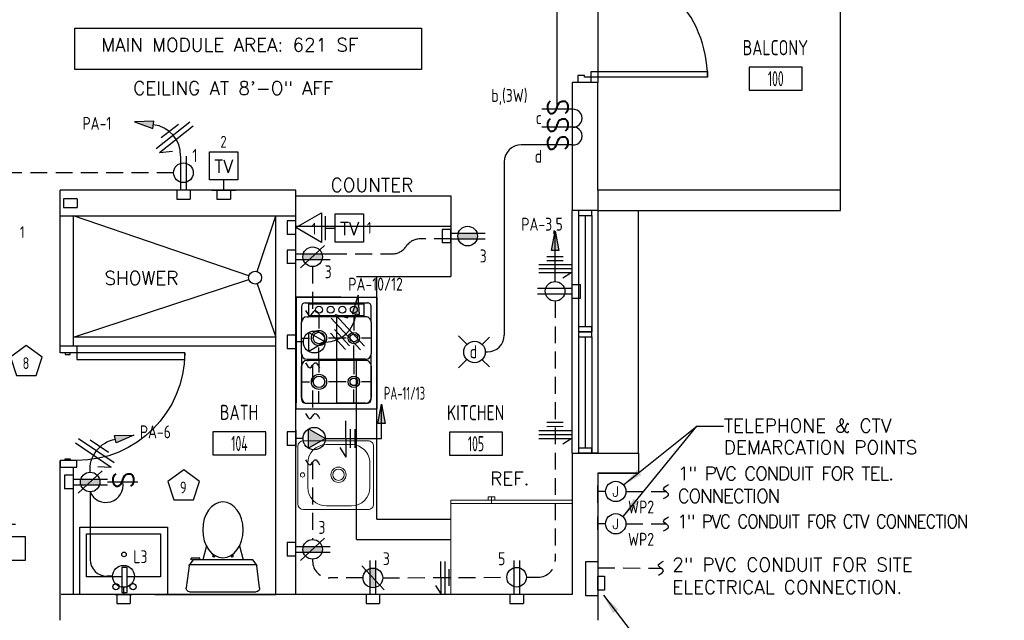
# Model space of a CAD drawing. Header units: inches. Extents: x 31163 to 32654, y 1540 to 4104.
# Tile 19 of 27: x 32313 to 32605, y 2451 to 2629. Entities that reach past the tile are written whole.
import ezdxf
from ezdxf.enums import TextEntityAlignment as Align

# ---------------------------------------------------------------- set-up
doc = ezdxf.new("R2010")
doc.units = ezdxf.units.IN
doc.header["$LTSCALE"] = 2
doc.header["$MEASUREMENT"] = 0
for name, pattern in [('DASHED', [0.75, 0.5, -0.25]), ('HIDDEN', [0.375, 0.25, -0.125]), ('HIDDEN2', [0.1875, 0.125, -0.0625])]:
    doc.linetypes.add(name, pattern=pattern)
doc.layers.get('0').update_dxf_attribs({"color": 8, "linetype": 'CONTINUOUS'})
for name, color, linetype in [('a-door', 8, 'CONTINUOUS'), ('eeCtvDist', 5, 'CONTINUOUS'), ('eeEquipment', 4, 'CONTINUOUS'), ('eeLight-LINE', 5, 'CONTINUOUS'), ('eeLightDist', 200, 'CONTINUOUS'), ('eeLightSwitches', 200, 'CONTINUOUS'), ('eeRecepDist', 120, 'CONTINUOUS'), ('eeRecepLINE', 120, 'HIDDEN'), ('eeTelDist', 5, 'CONTINUOUS'), ('EL-ANNO-TEXT', 4, 'CONTINUOUS'), ('FIXT', 8, 'CONTINUOUS'), ('G-SYMB', 1, 'CONTINUOUS'), ('LABELS', 2, 'CONTINUOUS'), ('RECEP-DIST', 120, 'HIDDEN2'), ('roof', 8, 'DASHED'), ('TEXT', 2, 'CONTINUOUS'), ('Walls', 1, 'CONTINUOUS')]:
    doc.layers.add(name, color=color, linetype=linetype)
doc.layers.add('I-FURN', color=9, linetype='CONTINUOUS', lineweight=9)
doc.styles.add('100-48', font='archstyl.shx', dxfattribs={"width": 0.9, "height": 4.8})
doc.styles.add('COMP', font='simplex.shx', dxfattribs={"height": 9})
doc.styles.add('MED', font='archstyl.shx', dxfattribs={"width": 0.8, "height": 0.125})
doc.styles.get("Standard").update_dxf_attribs({"font": 'simplex.shx'})
doc.dimstyles.new('Copy of STANDARD', dxfattribs={"dimtxt": 8, "dimasz": 3, "dimexe": 3, "dimexo": 3, "dimgap": 3, "dimtad": 1, "dimrnd": 1, "dimzin": 3, "dimdsep": 46, "dimlunit": 4, "dimtxsty": 'Standard', "dimblk": 'ARCHTICK', "dimcen": 3, "dimdle": 3, "dimadec": 0, "dimazin": 0, "dimtfac": 1, "dimtix": 1, "dimtofl": 0, "dimtmove": 1, "dimatfit": 3, "dimfxl": 3, "dimtolj": 1, "dimtzin": 0, "dimlwd": -1, "dimlwe": -1, "dimarcsym": 0})

# ---------------------------------------------------------------- blocks, each defined once
blk = doc.blocks.new('HOME RUN')
at = {"layer": 'eeRecepDist', "linetype": 'Continuous'}
blk.add_hatch(color=256, dxfattribs=at).paths.add_polyline_path([(137.539, 589.731), (137.558, 589.85), (137.5121, 589.8485)])
for p, q in [((137.558, 589.85), (137.5121, 589.8485)), ((137.5121, 589.8485), (137.539, 589.731)), ((137.539, 589.731), (137.558, 589.85))]:
    blk.add_line(p, q, dxfattribs=at)
at = {"layer": 'eeRecepDist', "linetype": 'ByBlock', "ltscale": 7}
blk.add_arc((137.7239, 589.8629), 0.1894, 99.13572, 184.12866, dxfattribs=at)
blk = doc.blocks.new('50 AMPS')
at = {"layer": 'eeRecepDist', "linetype": 'Continuous'}
for p, q in [((137.6938, 590.0498), (137.7945, 590.1086)), ((137.7945, 590.1086), (137.7953, 589.9915)), ((137.8743, 589.9973), (137.8743, 590.1024)), ((137.7953, 589.9915), (137.6938, 590.0498)), ((137.8287, 590.0498), (137.8743, 590.0498))]:
    blk.add_line(p, q, dxfattribs=at)
blk.add_circle((137.7613, 590.0498), 0.0675, dxfattribs=at)
blk = doc.blocks.new('Wires2A')
at = {"layer": 'eeRecepDist'}
for p, q in [((0, 0.1333), (0, -0.1333)), ((0.0333, 0.1333), (0.0333, -0.1333)), ((0.0333, 0.1333), (0.0768, 0.0641)), ((-0.0667, 0.0681), (-0.0667, -0.0681)), ((-0.0333, 0.0681), (-0.0333, -0.0681))]:
    blk.add_line(p, q, dxfattribs=at)
blk = doc.blocks.new('Recep-1')
at = {"layer": 'eeRecepDist', "linetype": 'Continuous'}
for p, q in [((0, 0.0176), (0.2108, 0.0176)), ((0, -0.0176), (0.2108, -0.0176))]:
    blk.add_line(p, q, dxfattribs=at)
blk.add_circle((0.1032, 0), 0.0606, dxfattribs=at)
blk = doc.blocks.new('RECEP-gf')
at = {"layer": 'eeRecepDist'}
blk.add_hatch(color=256, dxfattribs=at).paths.add_polyline_path([(137.8165, 590.8342, 0.073698), (137.8191, 590.8518, 0.073698), (137.8165, 590.8693), (137.7006, 590.8693, 0.073698), (137.698, 590.8518, 0.073698), (137.7006, 590.8342)])
at = {"layer": 'eeRecepDist', "linetype": 'Continuous'}
for p, q in [((137.6553, 590.8693), (137.8662, 590.8693)), ((137.6553, 590.8342), (137.8662, 590.8342))]:
    blk.add_line(p, q, dxfattribs=at)
blk.add_circle((137.7585, 590.8518), 0.0606, dxfattribs=at)
blk = doc.blocks.new('GF RECEP ACT')
at = {"layer": 'eeRecepDist'}
blk.add_line((137.6845, 589.8277), (137.8326, 589.9662), dxfattribs=at)
blk.add_blockref('RECEP-gf', (0, -0.9548), dxfattribs=at)
blk = doc.blocks.new('SP-SW')
at = {"layer": 'eeLightSwitches', "linetype": 'ByBlock'}
blk.add_line((0, 0), (0, 0.1873), dxfattribs=at)
blk.add_text('S', height=0.1272, dxfattribs=at).set_placement((-0.0418, 0.0268))
blk = doc.blocks.new('WALL-LGT')
at = {"layer": 'eeLightDist', "linetype": 'ByBlock'}
for p, q in [((-0.0525, 0), (0.0525, 0)), ((0, 0.0456), (0, 0))]:
    blk.add_line(p, q, dxfattribs=at)
blk.add_circle((0, 0.1131), 0.0675, dxfattribs=at)
blk = doc.blocks.new('HR RECEPT')
at = {"layer": 'eeRecepDist', "linetype": 'Continuous'}
blk.add_hatch(color=256, dxfattribs=at).paths.add_polyline_path([(-0.2131, -0.2833), (-0.1716, -0.1701), (-0.2169, -0.1628)])
for p, q in [((-0.1716, -0.1701), (-0.2169, -0.1628)), ((-0.2169, -0.1628), (-0.2131, -0.2833)), ((-0.2131, -0.2833), (-0.1716, -0.1701))]:
    blk.add_line(p, q, dxfattribs=at)
at = {"layer": 'eeRecepDist', "linetype": 'ByBlock'}
blk.add_arc((-0.0063, -0.1893), 0.1894, 88.09486, 173.0878, dxfattribs=at)
blk = doc.blocks.new('WiresA')
at = {"layer": 'eeRecepDist'}
for p, q in [((0, 0.1333), (0, -0.1333)), ((0.0333, 0.1333), (0.0768, 0.0641)), ((0.0333, 0.1333), (0.0333, -0.1333)), ((-0.0333, 0.0681), (-0.0333, -0.0681))]:
    blk.add_line(p, q, dxfattribs=at)
blk = doc.blocks.new('TEL-OUT')
at = {"layer": 'eeTelDist', "linetype": 'ByBlock'}
for p, q in [((0, 0), (0.1574, 0.0909)), ((0.1574, 0.0909), (0.1574, -0.0909)), ((0.1574, -0.0909), (0, 0))]:
    blk.add_line(p, q, dxfattribs=at)
at = {"layer": 'eeTelDist'}
blk.add_line((0, -0.0725), (0, 0.0725), dxfattribs=at)
blk = doc.blocks.new('TV-out')
at = {"layer": 'eeCtvDist', "linetype": 'ByBlock'}
for p, q in [((0, 0.074), (0, -0.074)), ((0.0631, 0.0881), (0.2375, 0.0881)), ((0.0631, -0.0864), (0.0631, 0.0881)), ((0.2375, 0.0881), (0.2375, -0.0864)), ((0, 0), (0.0631, 0)), ((0.2375, -0.0864), (0.0631, -0.0864))]:
    blk.add_line(p, q, dxfattribs=at)
blk.add_text('TV', height=0.08, dxfattribs=at).set_placement((0.1512, -0.0423), align=Align.CENTER)
blk = doc.blocks.new('30 AMPS')
at = {"layer": 'eeRecepDist'}
for p, q in [((137.6921, 589.4798), (137.7956, 589.5395)), ((137.7956, 589.5395), (137.7956, 589.42)), ((137.7956, 589.42), (137.6921, 589.4798))]:
    blk.add_line(p, q, dxfattribs=at)
at = {"layer": 'eeRecepDist', "linetype": 'Continuous'}
for p, q in [((137.8743, 589.4276), (137.8743, 589.5326)), ((137.8287, 589.4801), (137.8743, 589.4801))]:
    blk.add_line(p, q, dxfattribs=at)
blk.add_circle((137.7613, 589.4801), 0.0692, dxfattribs=at)
at = {"layer": 'eeRecepDist'}
blk.add_solid([(137.6921, 589.4798), (137.7956, 589.5395), (137.7956, 589.42)], dxfattribs=at)
blk = doc.blocks.new('*U5')
for points in [[(0, 0), (1.5, 0), (1.5, 2), (2, 2), (2, 4), (0, 4)], [(72, 0), (70.5, 0), (70.5, 2), (70, 2), (70, 4), (72, 4)]]:
    blk.add_lwpolyline(points)
for points in [[(3.25, 0), (3.25, -34.5), (1.5, -34.5), (1.5, 0)], [(68.75, 0), (68.75, -34.5), (70.5, -34.5), (70.5, 0)]]:
    blk.add_lwpolyline(points, close=True)
for centre, start, end in [((1.5, 0), 270, 0), ((70.5, 0), 180, 270)]:
    blk.add_arc(centre, 34.5, start, end)
blk = doc.blocks.new('A$C6F230B04')
at = {"ltscale": 48}
for p, q in [((0.99, 26.61), (20.75, 26.61)), ((0.82, 18.91), (0, 25.49)), ((21.74, 25.49), (20.91, 18.91)), ((20.8, 18.63), (0.95, 18.63)), ((2.04, 17.13), (1.03, 18.41)), ((20.71, 18.41), (19.7, 17.13)), ((3.98, 16.63), (1.48, 16.63)), ((19.7, 17.13), (2.04, 17.13)), ((5.96, 13), (4.9, 17.13)), ((15.78, 13), (16.84, 17.13))]:
    blk.add_line(p, q, dxfattribs=at)
for p, q in [((1.48, 17.13), (1.48, 16.63)), ((1.87, 17.13), (1.5, 17.13)), ((3.98, 17.13), (3.98, 16.63)), ((7.9, 15.45), (7.9, 16.08)), ((8.15, 16.33), (8.15, 16.33)), ((8.4, 15.8), (8.4, 16.08)), ((13.34, 15.8), (13.34, 16.08)), ((13.59, 16.33), (13.59, 16.33)), ((13.84, 15.45), (13.84, 16.08))]:
    blk.add_line(p, q)
for centre in [(8.15, 16.09), (13.59, 16.09)]:
    blk.add_circle(centre, 0.125)
for centre, start, end in [((0.99, 25.61), 90, 187.1438), ((20.75, 25.61), 352.8562, 90), ((1.82, 19.03), 187.1438, 218.2232), ((19.92, 19.03), 321.7768, 352.8562)]:
    blk.add_arc(centre, 1, start, end, dxfattribs=at)
for centre, start, end in [((8.15, 16.08), 90, 180), ((8.15, 16.08), 0, 90), ((13.59, 16.08), 90, 180), ((13.59, 16.08), 0, 90)]:
    blk.add_arc(centre, 0.25, start, end)
blk.add_ellipse((10.87, 8.25), major_axis=(0, 8.29), ratio=0.724165)
blk = doc.blocks.new('Refrigerator-2 door - 36 in top')
for p, q in [((0, -26.999999), (36, -26.999999)), ((11, -27.999999), (11, -28.999999)), ((11, -28.999999), (13, -28.999999)), ((12, -26.999999), (12, -28.999999)), ((13, -28.999999), (13, -27.999999))]:
    blk.add_line(p, q)
blk.add_lwpolyline([(0, -27.999999), (0, 0), (36, 0), (36, -27.999999)], close=True)
blk = doc.blocks.new('AINC-ROOMID')
at = {"layer": 'G-SYMB'}
blk.add_lwpolyline([(-0.2473, -0.3519), (0.2533, -0.3519), (0.2533, -0.1607), (-0.2473, -0.1607)], close=True, dxfattribs=at)
at = {"layer": 'G-SYMB', "color": 4, "linetype": 'Continuous', "style": 'MED', "oblique": -180, "text_generation_flag": 6}
for tag, p in [('%%UROOM-ID', (0, 0.2093)), ('%%USPAN', (0, 0))]:
    blk.add_attdef(tag, text='', height=0.125, rotation=180, dxfattribs=at).set_placement(p, align=Align.MIDDLE)
at = {"layer": 'G-SYMB', "color": 4, "linetype": 'Continuous', "style": 'MED', "text_generation_flag": 6, "width": 0.75}
blk.add_attdef('R-NUM', text='', height=0.125, rotation=180, dxfattribs=at).set_placement((0.003, -0.2563), align=Align.MIDDLE)
blk = doc.blocks.new('_ArchTick')
at = {"color": 0, "linetype": 'ByBlock', "const_width": 0.15}
blk.add_lwpolyline([(-0.5, -0.5), (0.5, 0.5)], dxfattribs=at)
blk = doc.blocks.new('CAJA 4X4 LUCES')
at = {"layer": 'eeLight-LINE', "color": 8, "ltscale": 2}
for p, q in [((24065.99, 2814.84), (24061.99, 2814.84)), ((24061.99, 2812.21), (24061.99, 2814.84)), ((24065.99, 2812.21), (24065.99, 2814.84)), ((24061.99, 2812.21), (24065.99, 2812.21))]:
    blk.add_line(p, q, dxfattribs=at)
blk = doc.blocks.new('CEIL-LGT')
at = {"layer": 'eeLightDist', "linetype": 'ByBlock'}
for p, q in [((-0.0477, 0.0477), (-0.0991, 0.0991)), ((0.047, 0.047), (0.0916, 0.0916)), ((-0.047, -0.047), (-0.0987, -0.0987)), ((0.0477, -0.0477), (0.0918, -0.0918))]:
    blk.add_line(p, q, dxfattribs=at)
blk.add_circle((0, 0), 0.0667, dxfattribs=at)

msp = doc.modelspace()

# ---------------------------------------------------------------- hatches: boundary and pattern name
at = {"layer": 'eeRecepDist', "linetype": 'Continuous'}
for points in [[(32472.00012722, 2566.38613284), (32473.10153809, 2560.70699435), (32470.89871635, 2560.70699435)], [(32420.47651271, 2515.09278046), (32421.57792358, 2509.41364197), (32419.37510184, 2509.41364197)]]:
    msp.add_hatch(color=256, dxfattribs=at).paths.add_polyline_path(points)

# ---------------------------------------------------------------- linework, layer by layer
at = {"color": 1}
for p, q in [((32556.73306713, 2578.59100536), (32556.73306713, 2698.59100536)), ((32484.73306713, 2646.59100536), (32484.73306713, 2610.59100536)), ((32381.14959355, 2553.15461833), (32329.10806713, 2570.96600536)), ((32383.61661514, 2554.46767155), (32389.10806713, 2570.96600536)), ((32329.10806713, 2534.96600536), (32381.14488468, 2552.13836893)), ((32383.63686306, 2550.81494013), (32389.10806713, 2534.96600536)), ((32389.10806713, 2534.96600536), (32329.10806713, 2534.96600536)), ((32330.10806713, 2532.3794864), (32389.10806713, 2532.3794864))]:
    msp.add_line(p, q, dxfattribs=at)
at = {"color": 8}
for p, q in [((32395.10806713, 2576.96600536), (32441.10806713, 2576.96600536)), ((32441.10806713, 2576.96600536), (32441.10806713, 2552.96600536)), ((32413.10806713, 2552.96600536), (32441.10806713, 2552.96600536)), ((32419.10806713, 2480.96600536), (32419.10806713, 2552.96600536)), ((32408.42233396, 2546.83307446), (32395.13171784, 2546.83307446)), ((32395.13171784, 2546.83307446), (32395.13171784, 2515.51823731)), ((32395.13171784, 2546.83307446), (32419.13171784, 2546.83307446)), ((32395.13171784, 2513.76213047), (32395.13171784, 2546.83307446)), ((32395.13171784, 2546.83307446), (32419.10806713, 2546.83307446)), ((32397.88767036, 2545.17960021), (32416.3521146, 2545.17960021)), ((32398.85203491, 2544.90385906), (32415.38775006, 2544.90385906)), ((32398.85203491, 2544.90385906), (32398.85203491, 2541.32116941)), ((32415.38775006, 2541.32116941), (32415.38775006, 2544.90385906)), ((32419.10806713, 2546.83307446), (32419.10806713, 2513.76213047)), ((32396.78519209, 2544.07712193), (32396.78519209, 2539.39195401)), ((32417.45459287, 2539.39195401), (32417.45459287, 2544.07712193)), ((32396.78519209, 2530.06781818), (32396.78519209, 2539.39195401)), ((32398.43866634, 2541.04542826), (32398.85203491, 2541.04542826)), ((32415.38775006, 2541.32116941), (32398.85203491, 2541.32116941)), ((32415.38775006, 2541.04542826), (32398.85203491, 2541.04542826)), ((32401.95278545, 2541.04542826), (32401.95278545, 2537.54395337)), ((32407.11989248, 2541.04542826), (32407.11989248, 2528.41434392)), ((32412.28748584, 2541.04542826), (32412.28748584, 2536.96523739)), ((32415.80111862, 2541.04542826), (32415.38775006, 2541.04542826)), ((32417.45459287, 2539.39195401), (32417.45459287, 2530.06781818)), ((32396.78519209, 2534.73012925), (32399.13896132, 2534.73012925)), ((32410.05189138, 2534.73012925), (32404.76660957, 2534.73012925)), ((32417.45459287, 2534.73012925), (32414.52259397, 2534.73012925)), ((32401.95278545, 2528.41434392), (32401.95278545, 2531.91630513)), ((32412.28748584, 2528.41434392), (32412.28748584, 2532.4945348)), ((32396.78519209, 2530.06781818), (32396.78519209, 2516.518083)), ((32398.43866634, 2528.41434392), (32407.11989248, 2528.41434392)), ((32398.43866634, 2528.04717538), (32398.85203491, 2528.04717538)), ((32415.38775006, 2528.04717538), (32398.85203491, 2528.04717538)), ((32401.95278545, 2528.04717538), (32401.95278545, 2524.54521417)), ((32415.80111862, 2528.41434392), (32407.11989248, 2528.41434392)), ((32407.11989248, 2528.04717538), (32407.11989248, 2515.41560472)), ((32412.28748584, 2528.04717538), (32412.28748584, 2523.96649819)), ((32415.80111862, 2528.04717538), (32415.38775006, 2528.04717538)), ((32417.45459287, 2516.518083), (32417.45459287, 2530.06781818)), ((32396.78519209, 2517.06907897), (32396.78519209, 2526.39321481)), ((32417.45459287, 2526.39321481), (32417.45459287, 2517.06907897)), ((32396.78519209, 2521.73139005), (32399.13896132, 2521.73139005)), ((32410.05189138, 2521.73139005), (32404.76660957, 2521.73139005)), ((32417.45459287, 2521.73139005), (32414.52259397, 2521.73139005)), ((32401.95278545, 2515.41560472), (32401.95278545, 2518.91756593)), ((32412.28748584, 2515.41560472), (32412.28748584, 2519.4957956)), ((32395.13171784, 2513.76213047), (32419.10806713, 2513.76213047)), ((32397.88767036, 2515.41560472), (32416.3521146, 2515.41560472)), ((32398.43866634, 2515.41560472), (32407.11989248, 2515.41560472)), ((32415.80111862, 2515.41560472), (32407.11989248, 2515.41560472)), ((32419.10806713, 2480.96600536), (32441.10806713, 2480.96600536))]:
    msp.add_line(p, q, dxfattribs=at)
at = {"color": 1}
msp.add_circle((32383.00756895, 2552.63787364), 1.92849622, dxfattribs=at)
at = {"color": 8}
for centre, radius in [((32401.95278545, 2543.11275739), 1.02424463), ((32405.42508137, 2543.11275739), 1.02424463), ((32408.8973773, 2543.11275739), 1.02424463), ((32412.28748584, 2543.11275739), 1.02424463), ((32401.95278545, 2534.73012925), 2.26271629), ((32401.95278545, 2534.73012925), 1.71153551), ((32412.28748584, 2534.73012925), 1.68421428), ((32412.28748584, 2534.73012925), 1.1330335), ((32401.95278545, 2521.73139005), 2.26271629), ((32401.95278545, 2521.73139005), 1.71153551), ((32412.28748584, 2521.73139005), 1.68421428), ((32412.28748584, 2521.73139005), 1.1330335)]:
    msp.add_circle(centre, radius, dxfattribs=at)
for centre, radius, start, end in [((32397.88767036, 2544.07712193), 1.10236156, 90, 180), ((32416.3521146, 2544.07712193), 1.10236156, 0, 90.0000025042), ((32398.43866634, 2539.39195401), 1.65354234, 90.0000025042, 180), ((32415.80111862, 2539.39195401), 1.65354234, 0, 90.0000025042), ((32398.43866634, 2530.06781818), 1.65354234, 180, 270), ((32398.43866634, 2526.39321481), 1.65354234, 90.0000025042, 180), ((32415.80111862, 2526.39321481), 1.65354234, 0, 90.0000025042), ((32415.80111862, 2530.06781818), 1.65354234, 270, 0), ((32398.43866634, 2517.06907897), 1.65354234, 180, 270), ((32397.88767036, 2516.518083), 1.10236156, 180, 270), ((32415.80111862, 2517.06907897), 1.65354234, 270, 0), ((32416.3521146, 2516.518083), 1.10236156, 270, 0)]:
    msp.add_arc(centre, radius, start, end, dxfattribs=at)
at = {"layer": 'a-door'}
for p, q in [((32476.95460908, 2572.59100533), (32476.9546104, 2536.59100533)), ((32478.92056646, 2571.09100536), (32478.92056646, 2536.59100736)), ((32480.92056646, 2571.09100536), (32480.92056646, 2538.09100736)), ((32482.92056646, 2571.09100536), (32482.92056646, 2536.59100736)), ((32484.73306713, 2572.59100536), (32484.73306713, 2536.59100536)), ((32496.73306713, 2500.59100536), (32496.73306713, 2572.59100536)), ((32476.9546104, 2536.59100536), (32476.95461173, 2500.59100536)), ((32484.73306713, 2536.59100536), (32484.73306713, 2500.59100536)), ((32478.92056646, 2535.09100536), (32478.92056646, 2500.59100736)), ((32480.92056646, 2535.09100536), (32480.92056646, 2502.09100736)), ((32482.92056646, 2535.09100536), (32482.92056646, 2500.59100736)), ((32353.10806713, 2458.59100536), (32389.10806713, 2458.59100536))]:
    msp.add_line(p, q, dxfattribs=at)
for points in [[(32478.92056646, 2572.59100536), (32478.92056646, 2571.09100536), (32482.92056646, 2571.09100536), (32482.92056646, 2572.59100536)], [(32478.92056646, 2538.09100736), (32478.92056646, 2536.59100736), (32482.92056646, 2536.59100736), (32482.92056646, 2538.09100736)], [(32478.92056646, 2536.59100536), (32478.92056646, 2535.09100536), (32482.92056646, 2535.09100536), (32482.92056646, 2536.59100536)], [(32478.92056646, 2502.09100736), (32478.92056646, 2500.59100736), (32482.92056646, 2500.59100736), (32482.92056646, 2502.09100736)]]:
    msp.add_lwpolyline(points, close=True, dxfattribs=at)
at = {"layer": 'a-door', "linetype": 'Continuous', "lineweight": -3}
for points in [[(32325.10806713, 2530.3794864), (32325.10806713, 2532.3794864), (32330.10806713, 2532.3794864), (32330.10806713, 2530.3794864)], [(32326.60806713, 2530.3794864), (32326.60806713, 2529.8794864), (32328.10806713, 2529.8794864), (32328.10806713, 2530.3794864)], [(32330.10806713, 2530.3794864), (32330.10806713, 2528.3794864), (32362.10806713, 2528.3794864), (32362.10806713, 2530.3794864)], [(32325.10806713, 2498.3794864), (32325.10806713, 2496.3794864), (32330.10806713, 2496.3794864), (32330.10806713, 2498.3794864)], [(32326.60806713, 2498.3794864), (32326.60806713, 2498.8794864), (32328.10806713, 2498.8794864), (32328.10806713, 2498.3794864)]]:
    msp.add_lwpolyline(points, close=True, dxfattribs=at)
at = {"layer": 'a-door', "linetype": 'Continuous', "lineweight": -3, "extrusion": (0, 0, -1)}
msp.add_arc((-32330.10806713, 2530.3794864), 32, 180, 270, dxfattribs=at)
at = {"layer": 'eeCtvDist', "linetype": 'ByBlock'}
for p, q in [((32369.48109641, 2589.99316094), (32377.85542407, 2589.99316094)), ((32369.48109641, 2581.61883327), (32369.48109641, 2589.99316094)), ((32377.85542407, 2589.99316094), (32377.85542407, 2581.61883327)), ((32377.85542407, 2581.61883327), (32369.48109641, 2581.61883327)), ((32373.66826024, 2578.59100536), (32373.66826024, 2581.61883327)), ((32370.11740331, 2578.59100536), (32377.21911717, 2578.59100536))]:
    msp.add_line(p, q, dxfattribs=at)
at = {"layer": 'eeEquipment'}
for p, q in [((32481.13775434, 2458.26115513), (32481.13889695, 2468.38987367)), ((32481.13889695, 2468.38987367), (32484.73363843, 2468.38936837)), ((32484.73363843, 2468.38936837), (32484.73249582, 2458.26064984)), ((32484.73249582, 2458.26064984), (32481.13775434, 2458.26115513))]:
    msp.add_line(p, q, dxfattribs=at)
msp.add_lwpolyline([(32484.73286483, 2459.91720375), (32484.73326942, 2464.07670045), (32486.65047448, 2464.07643095), (32486.65006989, 2459.91693426)], close=True, dxfattribs=at)
at = {"layer": 'eeLight-LINE', "ltscale": 10}
for p, q in [((32472.61220216, 2602.59100536), (32472.61204302, 2635.25688355)), ((32334.06266604, 2489.09673419), (32334.06266604, 2469.01758496)), ((32340.71910136, 2464.01758496), (32339.06266604, 2464.01758496))]:
    msp.add_line(p, q, dxfattribs=at)
at = {"layer": 'eeLight-LINE', "color": 8}
for p, q in [((32362.57592172, 2578.5908449), (32360.88924976, 2578.59100536)), ((32374.51159622, 2578.59092513), (32372.82492426, 2578.59108559)), ((32329.01914872, 2576.05444968), (32327.33247675, 2576.05461014)), ((32395.10806713, 2566.63437785), (32395.10822759, 2568.32104981)), ((32441.1079869, 2564.12266938), (32441.10814736, 2565.80934134)), ((32395.10806713, 2557.98973848), (32395.10822759, 2559.67641044)), ((32476.95452972, 2549.43406415), (32476.95436926, 2547.74739218)), ((32395.13163761, 2532.70426604), (32395.13179807, 2534.39093801)), ((32395.10790666, 2504.03299302), (32395.10806713, 2505.71966498)), ((32329.1079869, 2491.16115042), (32329.10814736, 2492.84782238)), ((32395.10790666, 2471.17706495), (32395.10806713, 2472.86373691)), ((32344.80036833, 2458.59100536), (32343.11369637, 2458.59116582)), ((32418.79473909, 2458.5908449), (32417.10806713, 2458.59100536)), ((32461.43961992, 2458.5908449), (32459.75294796, 2458.59100536))]:
    msp.add_line(p, q, dxfattribs=at)
at = {"layer": 'eeLight-LINE', "ltscale": 10}
for centre, radius, start, end in [((32477.38610013, 2599.95062074), 2.65498273, 263.9888954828, 96.0111045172), ((32477.38610013, 2594.66985149), 2.65498273, 263.9888954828, 96.0111045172), ((32338.75148252, 2491.02186286), 5.06864088, 202.3220139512, 11.1783294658), ((32339.06266604, 2469.01758496), 5, 180, 270)]:
    msp.add_arc(centre, radius, start, end, dxfattribs=at)
at = {"layer": 'eeLightSwitches', "ltscale": 2}
for p, q in [((32468.11633718, 2592.02946687), (32461.91601248, 2592.02946687)), ((32456.91601248, 2587.02946687), (32456.91585335, 2535.59100536)), ((32451.30806412, 2530.59100536), (32451.91585335, 2530.59100536))]:
    msp.add_line(p, q, dxfattribs=at)
for centre, start, end in [((32461.91601248, 2587.02946687), 90, 180), ((32451.91585335, 2535.59100536), 270, 0)]:
    msp.add_arc(centre, 5, start, end, dxfattribs=at)
at = {"layer": 'eeRecepDist', "linetype": 'Continuous'}
for p, q in [((32470.89871635, 2560.70699435), (32472.00012722, 2566.38613284)), ((32472.00012722, 2566.38613284), (32473.10153809, 2560.70699435)), ((32473.10153809, 2560.70699435), (32470.89871635, 2560.70699435)), ((32419.37510184, 2509.41364197), (32420.47651271, 2515.09278046)), ((32420.47651271, 2515.09278046), (32421.57792358, 2509.41364197)), ((32421.57792358, 2509.41364197), (32419.37510184, 2509.41364197))]:
    msp.add_line(p, q, dxfattribs=at)
at = {"layer": 'eeRecepDist'}
for p, q in [((32476.79794682, 2556.44569212), (32467.19796074, 2556.42934546)), ((32474.44547998, 2558.84168987), (32469.54225425, 2558.83334076)), ((32474.44752331, 2557.64169161), (32469.54429758, 2557.6333425)), ((32476.79999015, 2555.24569386), (32467.20000407, 2555.2293472)), ((32476.80203348, 2554.0456956), (32467.2020474, 2554.02934894)), ((32409.97732867, 2499.40136693), (32409.93028592, 2510.20126448)), ((32411.3154376, 2502.1342147), (32411.29141035, 2507.65029932)), ((32412.66542479, 2502.14009505), (32412.64139755, 2507.65617967)), ((32476.79984363, 2507.23006125), (32467.19985755, 2507.21371459)), ((32474.44943878, 2509.62606251), (32469.54621305, 2509.6177134)), ((32474.45148211, 2508.42606425), (32469.54825638, 2508.41771514)), ((32476.80188696, 2506.03006299), (32467.20190088, 2506.01371633)), ((32476.8039303, 2504.83006473), (32467.20394421, 2504.81371807)), ((32476.8039303, 2504.83006473), (32474.31481538, 2503.25956766)), ((32409.97732867, 2499.40136693), (32408.2030965, 2502.19692394)), ((32484.73306713, 2487.43344622), (32484.73306713, 2490.95042385)), ((32484.73306713, 2485.80836643), (32484.73306713, 2489.32534406)), ((32486.98115594, 2489.19193504), (32484.73306713, 2489.19193504)), ((32484.73306713, 2478.18307233), (32484.73306713, 2481.70004997)), ((32484.73306713, 2477.85327632), (32484.73306713, 2481.37025395)), ((32486.98115594, 2479.61176514), (32484.73306713, 2479.61176514)), ((32438.16059815, 2458.84838419), (32438.1442515, 2468.44837027)), ((32439.36059641, 2458.85042752), (32439.34424976, 2468.4504136)), ((32440.55863144, 2461.1910133), (32440.55028234, 2466.09423904)), ((32438.16059815, 2458.84838419), (32436.59010109, 2461.3374991))]:
    msp.add_line(p, q, dxfattribs=at)
for centre in [(32489.99740519, 2489.18975851), (32489.99740519, 2479.60958862)]:
    msp.add_circle(centre, 3.01625004, dxfattribs=at)
at = {"layer": 'eeRecepLINE', "ltscale": 10}
for p, q in [((32358.82532497, 2583.75663465), (32301.66976328, 2583.75663465)), ((32441.10814736, 2564.12266937), (32431.94337092, 2564.12266937)), ((32405.22817919, 2559.67641044), (32423.62736466, 2559.67641044)), ((32400.0627323, 2555.92532225), (32400.06266604, 2542.13623646)), ((32471.99985059, 2545.68344732), (32471.99985059, 2468.75624185)), ((32400.06266604, 2526.62797001), (32400.06266604, 2511.57123927)), ((32400.06266604, 2497.85751803), (32400.06266604, 2474.92815313)), ((32493.01365523, 2489.18975851), (32504.92741178, 2489.17624541)), ((32493.01365523, 2479.60958862), (32504.92741178, 2479.59607551)), ((32400.06266604, 2469.11264872), (32400.06266604, 2468.54560428)), ((32484.7334251, 2466.49823697), (32503.45354301, 2466.47700379)), ((32415.04365091, 2463.54560428), (32405.06266604, 2463.54560428)), ((32420.85912051, 2463.55983047), (32457.68906996, 2463.74002331)), ((32463.50452756, 2463.75624185), (32466.99985059, 2463.75624185))]:
    msp.add_line(p, q, dxfattribs=at)
at = {"layer": 'eeRecepLINE', "linetype": 'Continuous'}
for p, q in [((32471.99989579, 2551.49895172), (32472.00012722, 2566.38613284)), ((32420.47651271, 2504.89225701), (32420.47651271, 2515.09278046)), ((32403.85607406, 2504.89225701), (32420.47651271, 2504.89225701))]:
    msp.add_line(p, q, dxfattribs=at)
at = {"layer": 'eeRecepLINE', "ltscale": 10}
for centre, start, end in [((32431.94337092, 2559.12266937), 90, 146.2635137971), ((32423.62736466, 2564.67641044), 270, 326.2635137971), ((32466.99985059, 2468.75624185), 270, 0), ((32405.06266604, 2468.54560428), 180, 270)]:
    msp.add_arc(centre, 5, start, end, dxfattribs=at)
at = {"layer": 'eeRecepLINE', "linetype": 'Continuous'}
for points in [[(32397.98268837, 2542.8742659), (32399.36933859, 2541.39820037), (32400.75598881, 2542.8742659), (32402.14263904, 2541.39820037)], [(32397.98268837, 2527.36599945), (32399.36933859, 2525.88993392), (32400.75598881, 2527.36599945), (32402.14263904, 2525.88993392)], [(32397.98268837, 2512.30926872), (32399.36933859, 2510.83320318), (32400.75598881, 2512.30926872), (32402.14263904, 2510.83320318)], [(32397.98268837, 2498.59554747), (32399.36933859, 2497.11948194), (32400.75598881, 2498.59554747), (32402.14263904, 2497.11948194)], [(32504.20033918, 2487.08854766), (32505.67640471, 2488.47519788), (32504.20033918, 2489.86184811), (32505.67640471, 2491.24849833)], [(32504.20033918, 2477.50837776), (32505.67640471, 2478.89502798), (32504.20033918, 2480.28167821), (32505.67640471, 2481.66832843)], [(32502.69090528, 2464.39702611), (32504.16697082, 2465.78367633), (32502.69090528, 2467.17032656), (32504.16697082, 2468.55697678)]]:
    msp.add_spline(points, degree=3, dxfattribs=at)
at = {"layer": 'FIXT'}
for p, q in [((32330.95703242, 2478.59100536), (32356.95703242, 2478.59100536)), ((32330.95703242, 2458.59100536), (32330.95703242, 2478.59100536)), ((32356.95703242, 2478.59100536), (32356.95703242, 2458.59100536)), ((32332.95703242, 2476.59100536), (32354.95703242, 2476.59100536)), ((32332.95703242, 2463.83703166), (32332.95703242, 2476.59100536)), ((32354.95703242, 2476.59100536), (32354.95703242, 2463.83703166)), ((32343.41076449, 2466.62095921), (32343.41076449, 2459.18041654)), ((32345.0128397, 2466.62095921), (32343.41076449, 2466.62095921)), ((32345.0128397, 2459.18041654), (32345.0128397, 2466.62095921)), ((32343.41076449, 2463.83703166), (32332.95703242, 2463.83703166)), ((32354.95703242, 2463.83703166), (32345.0128397, 2463.83703166)), ((32343.41076449, 2459.18041654), (32345.0128397, 2459.18041654))]:
    msp.add_line(p, q, dxfattribs=at)
for centre, radius in [((32344.09735746, 2470.51292077), 0.68659297), ((32341.69428208, 2460.95474099), 0.91544482), ((32346.78650701, 2460.95474099), 0.91544482)]:
    msp.add_circle(centre, radius, dxfattribs=at)
at = {"layer": 'I-FURN', "color": 8}
for p, q in [((32397.32121243, 2504.21904456), (32416.51643229, 2504.21897648)), ((32395.66768955, 2502.56550223), (32395.66768955, 2485.47028411)), ((32404.11486963, 2503.11649821), (32411.55581014, 2503.11649821)), ((32418.17000381, 2502.56550223), (32418.16997463, 2485.47830196)), ((32398.60303266, 2490.43921385), (32398.60303266, 2497.60459316)), ((32417.0676228, 2497.60459316), (32417.0676228, 2490.43921385)), ((32397.32121243, 2483.82476244), (32416.51643229, 2483.82483053)), ((32411.55581501, 2484.9273088), (32404.11487449, 2484.9273088))]:
    msp.add_line(p, q, dxfattribs=at)
for centre, radius in [((32407.74277583, 2494.16522776), 2.26001238), ((32407.74277583, 2494.16522776), 1.68200641), ((32397.07219971, 2494.09983465), 0.65410217)]:
    msp.add_circle(centre, radius, dxfattribs=at)
for centre, radius, start, end in [((32397.32121243, 2502.56550223), 1.65354234, 90.0000025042, 180), ((32416.51643229, 2502.56550223), 1.65354234, 0, 90.0000100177), ((32404.11486963, 2497.60459316), 5.51180779, 90.0000025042, 180), ((32411.55581501, 2497.60459316), 5.51180779, 0, 90.0000100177), ((32404.11487449, 2490.43921385), 5.51180779, 180, 270), ((32411.55581501, 2490.43921385), 5.51180779, 270, 0), ((32397.32121243, 2485.47830478), 1.65354234, 180, 269.9999974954), ((32416.51643229, 2485.47830478), 1.65354234, 269.9999899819, 0)]:
    msp.add_arc(centre, radius, start, end, dxfattribs=at)
at = {"layer": 'RECEP-DIST', "linetype": 'Continuous'}
for points in [[(32315.11373485, 2532.51396927), (32310.40716218, 2529.09444407), (32312.20491297, 2523.56153607), (32318.02255672, 2523.56153607), (32319.82030751, 2529.09444407)], [(32361.80928642, 2495.61922962), (32357.10271376, 2492.19970442), (32358.90046454, 2486.66679642), (32364.7181083, 2486.66679642), (32366.51585908, 2492.19970442)]]:
    msp.add_lwpolyline(points, close=True, dxfattribs=at)
at = {"layer": 'roof', "ltscale": 53}
for p, q in [((32394.89058131, 2567.92471248), (32440.89058131, 2567.92471248)), ((32413.10806713, 2474.96600536), (32413.10806713, 2552.96600536)), ((32413.10806713, 2474.96600536), (32441.10806713, 2474.96600536))]:
    msp.add_line(p, q, dxfattribs=at)
at = {"layer": 'TEXT', "color": 2}
msp.add_lwpolyline([(32329.52007761, 2626.65086182), (32432.38662597, 2626.65086182), (32432.38662597, 2614.44232703), (32329.52007761, 2614.44232703)], close=True, dxfattribs=at)
at = {"layer": 'Walls'}
for p, q in [((32477.10806713, 2610.59100536), (32477.10806713, 2572.59100536)), ((32484.73306713, 2610.59100536), (32477.10806713, 2610.59100536)), ((32484.73306713, 2578.59100536), (32484.73306713, 2610.59100536)), ((32395.10806713, 2578.59100536), (32325.10806713, 2578.59100536)), ((32325.10806713, 2570.96600536), (32325.10806713, 2578.59100536)), ((32325.10806713, 2530.3794864), (32325.10806713, 2576.96600536)), ((32395.10806713, 2570.96600536), (32395.10806713, 2578.59100536)), ((32395.10806713, 2458.59100536), (32395.10806713, 2576.96600536)), ((32556.73306713, 2578.59100536), (32484.73306713, 2578.59100536)), ((32484.73306713, 2578.59100536), (32484.73306713, 2572.59100536)), ((32556.73306713, 2572.59100536), (32556.73306713, 2578.59100536)), ((32484.73306713, 2572.59100536), (32477.10806713, 2572.59100536)), ((32484.73306713, 2572.59100536), (32556.73306713, 2572.59100536)), ((32325.10806713, 2570.96600536), (32395.10806713, 2570.96600536)), ((32329.10806713, 2532.3794864), (32329.10806713, 2570.96600536)), ((32389.10806713, 2458.59100536), (32389.10806713, 2570.96600536)), ((32325.10806713, 2458.59100536), (32325.10806713, 2498.3794864)), ((32477.10806713, 2500.59100536), (32477.10806713, 2458.59100536)), ((32477.10806713, 2500.59100536), (32484.73306713, 2500.59100536)), ((32484.73306713, 2500.59100536), (32478.73306845, 2500.59100536)), ((32484.73306713, 2500.59100536), (32496.73306713, 2500.59100536)), ((32496.73306713, 2500.59100536), (32496.73306713, 2494.59100536)), ((32329.10806713, 2458.59100536), (32329.10806713, 2496.3794864)), ((32484.73306713, 2494.59100536), (32496.73306713, 2494.59100536)), ((32496.73306713, 2494.59100536), (32484.73306713, 2494.59100536)), ((32484.73306713, 2494.59100536), (32484.73306713, 2450.96600536)), ((32325.10806713, 2450.96600536), (32325.10806713, 2458.59100536)), ((32477.10806713, 2458.59100536), (32325.48306713, 2458.59100536)), ((32477.10806713, 2458.59100536), (32389.10806713, 2458.59100536))]:
    msp.add_line(p, q, dxfattribs=at)

# ---------------------------------------------------------------- block references
ref = msp.add_blockref('AINC-ROOMID', (32537.39220571, 2620.894869), dxfattribs=dict(xscale=-31.40809428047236, yscale=-35.94597718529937, zscale=31.40809428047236, rotation=180))
ref.add_attrib('%%USPAN', 'BALCONY', dxfattribs={"layer": 'G-SYMB', "color": 4, "linetype": 'Continuous', "height": 4.493247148, "rotation": 180, "style": 'MED', "text_generation_flag": 6, "width": 0.873758}).set_placement((32537.39220571, 2620.894869), align=Align.MIDDLE)
ref.add_attrib('R-NUM', '100', dxfattribs={"layer": 'G-SYMB', "color": 4, "linetype": 'Continuous', "height": 4.493247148, "rotation": 180, "style": 'MED', "text_generation_flag": 6, "width": 0.655319}).set_placement((32537.48567547, 2611.68192425), align=Align.MIDDLE)
ref = msp.add_blockref('AINC-ROOMID', (32378.25782099, 2512.66788181), dxfattribs=dict(xscale=-31.40809428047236, yscale=-35.94597718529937, zscale=31.40809428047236, rotation=180))
ref.add_attrib('%%USPAN', 'BATH', dxfattribs={"layer": 'G-SYMB', "color": 4, "linetype": 'Continuous', "height": 4.493247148, "rotation": 180, "style": 'MED', "text_generation_flag": 6, "width": 0.873758}).set_placement((32378.25782099, 2512.66788181), align=Align.MIDDLE)
ref.add_attrib('R-NUM', '104', dxfattribs={"layer": 'G-SYMB', "color": 4, "linetype": 'Continuous', "height": 4.493247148, "rotation": 180, "style": 'MED', "text_generation_flag": 6, "width": 0.655319}).set_placement((32378.35129075, 2503.45493706), align=Align.MIDDLE)
ref = msp.add_blockref('AINC-ROOMID', (32448.43609066, 2512.57475905), dxfattribs=dict(xscale=-31.40809428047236, yscale=-35.94597718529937, zscale=31.40809428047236, rotation=180))
ref.add_attrib('%%USPAN', 'KITCHEN', dxfattribs={"layer": 'G-SYMB', "color": 4, "linetype": 'Continuous', "height": 4.493247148, "rotation": 180, "style": 'MED', "text_generation_flag": 6, "width": 0.873758}).set_placement((32448.43609066, 2512.57475905), align=Align.MIDDLE)
ref.add_attrib('R-NUM', '105', dxfattribs={"layer": 'G-SYMB', "color": 4, "linetype": 'Continuous', "height": 4.493247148, "rotation": 180, "style": 'MED', "text_generation_flag": 6, "width": 0.655319}).set_placement((32448.52956042, 2503.3618143), align=Align.MIDDLE)
ref = msp.add_blockref('AINC-ROOMID', (32306.8687365, 2481.46444423), dxfattribs=dict(xscale=-31.40809428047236, yscale=-35.94597718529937, zscale=31.40809428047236, rotation=180))
ref.add_attrib('%%USPAN', 'HALL', dxfattribs={"layer": 'G-SYMB', "color": 4, "linetype": 'Continuous', "height": 4.493247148, "rotation": 180, "style": 'MED', "text_generation_flag": 6, "width": 0.873758}).set_placement((32306.8687365, 2481.46444423), align=Align.MIDDLE)
ref.add_attrib('R-NUM', '103', dxfattribs={"layer": 'G-SYMB', "color": 4, "linetype": 'Continuous', "height": 4.493247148, "rotation": 180, "style": 'MED', "text_generation_flag": 6, "width": 0.655319}).set_placement((32306.96220626, 2472.25149949), align=Align.MIDDLE)
at = {"layer": 'a-door', "color": 2, "linetype": 'Continuous', "lineweight": -3, "rotation": 89.99999999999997}
msp.add_blockref('*U5', (32482.73306845, 2610.59100536), dxfattribs=at)
at = {"layer": 'eeCtvDist', "xscale": 48, "yscale": 48, "zscale": 48}
msp.add_blockref('TV-out', (32403.74843699, 2567.32301576), dxfattribs=at)
at = {"layer": 'eeEquipment'}
for name, p, xscale, yscale, zscale, rotation in [('HOME RUN', (43517.03182966, 29409.8708799), 47.99999999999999, 47.99999999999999, 47.99999999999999, 170.6705841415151), ('50 AMPS', (39013.09982475, 30855.93917541), 48, 48, 48, 180), ('30 AMPS', (39013.07617404, 30799.92050096), 48, 48, 48, 180)]:
    msp.add_blockref(name, p, dxfattribs=dict(at, xscale=xscale, yscale=yscale, zscale=zscale, rotation=rotation))
at = {"layer": 'eeLight-LINE'}
for p, rotation in [((56425.7221998, 5390.80191435), 180), ((56437.6578743, 5390.80199458), 180), ((56392.16542679, 5388.26551913), 180), ((35207.31913658, -21496.51190023), 89.99999999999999), ((35253.31905634, -21499.0236087), 89.99999999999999), ((35207.31913658, -21505.1565396), 89.99999999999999), ((29664.74346027, 26612.58034222), 270), ((35207.34270706, -21530.44201203), 89.99999999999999), ((35207.31897611, -21559.11328506), 89.99999999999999), ((35141.31905634, -21571.98512766), 89.99999999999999), ((35207.31897611, -21591.96921313), 89.99999999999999), ((56407.94664641, 5270.80207481), 180), ((56481.94101717, 5270.80191435), 180), ((56524.585898, 5270.80191435), 180)]:
    msp.add_blockref('CAJA 4X4 LUCES', p, dxfattribs=dict(at, rotation=rotation))
at = {"layer": 'eeLightDist', "xscale": 48, "yscale": 48, "zscale": 48}
for name, p in [('CEIL-LGT', (32448.10806425, 2530.59100536)), ('WALL-LGT', (32343.95703242, 2458.59100536))]:
    msp.add_blockref(name, p, dxfattribs=at)
at = {"layer": 'eeLightSwitches', "xscale": 48, "yscale": 48, "zscale": 48, "rotation": 90}
for p in [(32477.10806713, 2602.59100536), (32477.10806713, 2597.31023611), (32477.10806713, 2592.02946687), (32348.2198289, 2492.0044864)]:
    msp.add_blockref('SP-SW', p, dxfattribs=at)
at = {"layer": 'eeRecepDist', "zscale": 48}
for name, p, xscale, yscale, rotation in [('HR RECEPT', (32360.88864113, 2588.76158626), 48, 48, 270.6482925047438), ('Recep-1', (32361.73354851, 2588.71095692), 48, 48, 269.9945491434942), ('Recep-1', (32476.95444949, 2548.59072817), 48, 48, 179.9945491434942), ('HR RECEPT', (32334.06266604, 2494.9122386), -47.99999999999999, 47.99999999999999, 93.39517795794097), ('Recep-1', (32460.59724673, 2468.71111738), 48, 48, 269.9945491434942)]:
    msp.add_blockref(name, p, dxfattribs=dict(at, xscale=xscale, yscale=yscale, rotation=rotation))
at = {"layer": 'eeRecepDist', "xscale": 48, "yscale": 48, "zscale": 48}
msp.add_blockref('RECEP-gf', (25833.65235838, -25795.9193963), dxfattribs=at)
at = {"layer": 'eeRecepLINE'}
for name, p, xscale, yscale, zscale, rotation in [('WiresA', (32358.63630103, 2594.95273598), -48.00000000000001, 47.99999999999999, 48, 128.08351054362), ('Wires2A', (32471.99999711, 2555.23752053), 36, 36, 36, 270.0975619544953), ('Wires2A', (32409.94452153, 2535.91442766), 48, 48, 48, 42.99963938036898), ('WiresA', (32335.87284126, 2501.2467975), 47.99999999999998, 47.99999999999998, 47.99999999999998, 235.7502708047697)]:
    msp.add_blockref(name, p, dxfattribs=dict(at, xscale=xscale, yscale=yscale, zscale=zscale, rotation=rotation))
at = {"layer": 'eeTelDist', "xscale": 48, "yscale": 48, "zscale": 48}
for name, p in [('TEL-OUT', (32395.10814736, 2567.47771383)), ('GF RECEP ACT', (25787.65235838, -25756.21980972)), ('GF RECEP ACT', (25721.65227815, -25823.04839778)), ('GF RECEP ACT', (25787.65227815, -25843.03248326))]:
    msp.add_blockref(name, p, dxfattribs=at)
at = {"layer": 'eeTelDist', "xscale": 48, "yscale": 48, "zscale": 48, "rotation": 90}
msp.add_blockref('GF RECEP ACT', (60733.00428729, -4148.86478361), dxfattribs=at)
at = {"layer": 'FIXT', "xscale": -1, "rotation": 180}
msp.add_blockref('A$C6F230B04', (32362.58239926, 2486.05357683), dxfattribs=at)
at = {"layer": 'I-FURN', "color": 8, "xscale": -1, "rotation": 180}
msp.add_blockref('Refrigerator-2 door - 36 in top', (32441.10806713, 2458.59100536), dxfattribs=at)

# ---------------------------------------------------------------- texts
at = {"layer": 'eeCtvDist', "color": 4, "style": '100-48', "width": 0.9}
for s, p in [('2', (32372.71064074, 2591.22959212)), ('1', (32399.78660532, 2565.43494309)), ('1', (32416.18731922, 2565.67952423)), ('1', (32313.22255185, 2564.42468809))]:
    msp.add_text(s, height=3.48769622, dxfattribs=at).set_placement(p)
at = {"layer": 'eeCtvDist', "color": 4, "linetype": 'ByBlock'}
msp.add_text('TV', height=3.84, dxfattribs=at).set_placement((32373.67228453, 2583.76707897), align=Align.CENTER)
at = {"layer": 'eeLight-LINE', "color": 4, "style": '100-48', "width": 0.9}
for s, p in [('b,(3W)', (32453.09752062, 2604.78807548)), ('c', (32466.28118942, 2598.17684325)), ('d', (32465.96754207, 2586.73672795)), ('d', (32446.68700161, 2528.73080264)), ('L3', (32346.85804259, 2467.91795878))]:
    msp.add_text(s, height=3.84, dxfattribs=at).set_placement(p)
at = {"layer": 'eeRecepDist', "style": '100-48', "width": 0.9}
for s, p in [('PA-1', (32331.77528041, 2596.51412579)), ('1', (32364.37866764, 2586.95149155)), ('PA-3,5', (32461.99653339, 2566.58051878)), ('3', (32449.65099737, 2557.14456233)), ('3', (32403.65123806, 2552.46581248)), ('PA-10/12', (32410.66538368, 2548.78566435)), ('PA-6', (32348.79456017, 2504.97219252)), ('WP2', (32493.65774929, 2482.6624203)), ('3', (32401.7902282, 2476.60765393)), ('WP2', (32493.64688306, 2473.08226273)), ('3', (32420.9010473, 2467.33000063)), ('5', (32455.09754431, 2467.32601787))]:
    msp.add_text(s, height=3.84, dxfattribs=at).set_placement(p)
at = {"layer": 'eeRecepDist'}
for p in [(32489.99740519, 2489.18975851), (32489.99740519, 2479.60958862)]:
    msp.add_text('J', height=3.01625004, dxfattribs=at).set_placement(p, align=Align.MIDDLE)
at = {"layer": 'eeRecepDist', "insert": (32433.42791751, 2520.25377283), "char_height": 3.84, "width": 19.6224, "attachment_point": 3, "style": '100-48'}
msp.add_mtext('{\\W0.7;PA-11/13 }', dxfattribs=at)
at = {"layer": 'EL-ANNO-TEXT', "style": '100-48', "width": 0.9}
msp.add_text('9', height=3.48769622, dxfattribs=at).set_placement((32360.68687835, 2488.63548472))
at = {"layer": 'EL-ANNO-TEXT', "ltscale": 10, "insert": (32522.05752796, 2510.72400192), "char_height": 4, "width": 71.0320536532, "attachment_point": 1, "line_spacing_factor": 0.963167, "style": 'COMP'}
msp.add_mtext('TELEPHONE & CTV DEMARCATION POINTS', dxfattribs=at)
at = {"layer": 'EL-ANNO-TEXT', "linetype": 'Continuous', "char_height": 4, "attachment_point": 3, "style": 'COMP'}
for s, insert, width in [('\\pxql;{\\T0.9;1" PVC CONDUIT FOR TEL. CONNECTION}', (32598.56443965, 2496.52881872), 90.1909171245), ('\\pxql;{\\W0.9;\\T0.9;1" PVC CONDUIT FOR CTV CONNECTION}', (32598.68852181, 2482.29225361), 90.3734876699), ('\\pxql;2" PVC CONDUIT FOR SITE ELECTRICAL CONNECTION.', (32616.36255268, 2469.47533537), 109.5654798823)]:
    msp.add_mtext(s, dxfattribs=dict(at, insert=insert, width=width))
at = {"layer": 'LABELS', "style": '100-48', "width": 0.9}
msp.add_text('8', height=3.48769622, dxfattribs=at).set_placement((32313.99132678, 2525.53022437))
at = {"layer": 'TEXT', "color": 2, "char_height": 4.0006921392, "width": 137.254255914, "attachment_point": 1}
for s, insert in [('{\\Fromans|c0;MAIN MODULE AREA: 621 SF}', (32337.33624512, 2623.72280828)), ('{\\Fromans|c0;CEILING AT 8\'-O" AFF}', (32346.82683021, 2610.88167781)), ('{\\Fromans|c0;COUNTER}', (32405.39886742, 2582.14388666)), ('{\\Fromans|c0;SHOWER}', (32338.29534669, 2554.53332691)), ('{\\Fromans|c0;REF.}', (32452.73229735, 2495.06085592))]:
    msp.add_mtext(s, dxfattribs=dict(at, insert=insert))

# ---------------------------------------------------------------- leaders
at = {"layer": 'TEXT', "ltscale": 10}
for points in [[(32492.27986527, 2481.84913821), (32514.09961883, 2508.58581461), (32521.96880398, 2508.58581461)], [(32492.30113442, 2491.13670381), (32514.09961883, 2508.58581461), (32521.96880398, 2508.58581461)], [(32486.3495298, 2458.3900349), (32496.45465427, 2445.17762872), (32502.75268955, 2445.17762872)]]:
    msp.add_leader(points, dimstyle='Copy of STANDARD', override={"dimasz": 6, "dimtad": 0}, dxfattribs=at)

doc.saveas('drawing.dxf')
